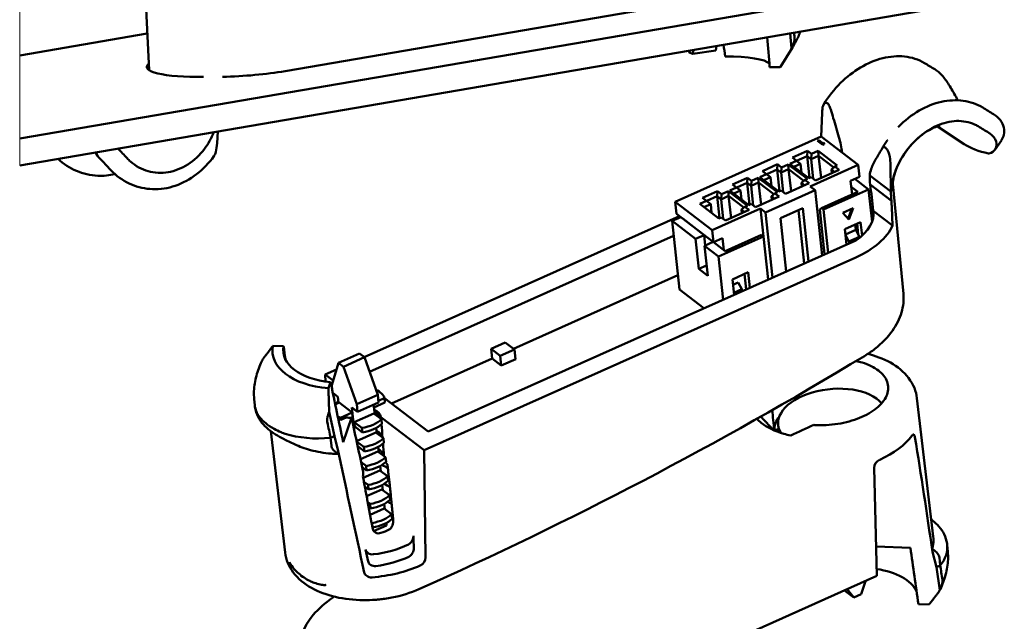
# Model space of a CAD drawing. Header units: millimetres. Extents: x 15 to 185, y 32 to 133.
# Tile 4 of 5: x 128 to 182, y 66 to 100. Entities that reach past the tile are written whole.
import ezdxf

# ---------------------------------------------------------------- set-up
doc = ezdxf.new("R2010")
doc.units = ezdxf.units.MM
doc.header["$LTSCALE"] = 0.333333
doc.layers.add('Arêtes tangentes visibles(ISO)', color=7, linetype='Continuous', lineweight=18)
doc.layers.add('Arêtes visibles(ISO)', color=7, linetype='Continuous', lineweight=50)

msp = doc.modelspace()

# ---------------------------------------------------------------- linework, layer by layer
at = {"layer": 'Arêtes tangentes visibles(ISO)'}
for p, q in [((128.03, 97.629), (128.03, 113.836)), ((128.03, 93.032), (128.03, 97.629)), ((128.03, 91.546), (128.03, 93.032))]:
    msp.add_line(p, q, dxfattribs=at)
at = {"layer": 'Arêtes visibles(ISO)'}
for p, q in [((134.891, 102.591), (135.178, 96.813)), ((128.03, 93.032), (179.61, 101.88)), ((142.693, 96.762), (167.164, 100.96)), ((128.03, 91.546), (179.696, 100.409)), ((128.03, 97.629), (135.077, 98.838)), ((170.681, 98.023), (170.603, 98.849)), ((165.263, 97.933), (165.227, 97.713)), ((166.498, 97.894), (166.54, 98.152)), ((170.071, 97.004), (170.73, 98.059)), ((165.019, 97.786), (164.994, 97.887)), ((165.019, 97.786), (165.227, 97.713)), ((165.227, 97.713), (166.498, 97.894)), ((169.469, 96.972), (170.054, 96.979)), ((172.364, 94.452), (172.321, 93.145)), ((178.736, 93.703), (180.211, 92.732)), ((138.972, 93.423), (138.933, 92.784)), ((164.253, 89.537), (172.323, 93.145)), ((174.368, 91.582), (172.323, 93.145)), ((172.121, 92.917), (172.177, 92.942)), ((172.416, 92.692), (172.121, 92.917)), ((172.178, 92.934), (172.129, 92.912)), ((172.177, 92.942), (172.421, 92.755)), ((172.177, 92.942), (172.178, 92.934)), ((172.422, 92.747), (172.178, 92.934)), ((172.472, 92.716), (172.416, 92.692)), ((172.421, 92.755), (172.433, 92.813)), ((172.421, 92.755), (172.422, 92.747)), ((172.434, 92.805), (172.422, 92.747)), ((172.433, 92.813), (172.483, 92.775)), ((172.433, 92.813), (172.434, 92.805)), ((172.482, 92.768), (172.434, 92.805)), ((172.483, 92.775), (172.472, 92.716)), ((181.927, 92.429), (182.271, 92.932)), ((171.564, 92.351), (170.735, 91.98)), ((170.735, 91.98), (170.956, 91.811)), ((171.54, 92.066), (170.961, 91.807)), ((171.54, 92.066), (171.564, 92.351)), ((171.761, 91.897), (171.54, 92.066)), ((171.669, 90.857), (171.54, 92.066)), ((171.785, 92.181), (171.564, 92.351)), ((171.761, 91.897), (171.785, 92.181)), ((172.175, 92.082), (171.761, 91.897)), ((172.158, 92.348), (171.785, 92.181)), ((173.208, 91.545), (172.158, 92.348)), ((172.175, 92.082), (172.158, 92.348)), ((172.306, 90.861), (172.175, 92.082)), ((173.018, 91.438), (172.175, 92.082)), ((169.906, 91.61), (169.078, 91.239)), ((169.883, 91.325), (169.906, 91.61)), ((170.128, 91.44), (169.906, 91.61)), ((170.104, 91.156), (170.128, 91.44)), ((170.5, 91.607), (170.128, 91.44)), ((171.551, 90.804), (170.5, 91.607)), ((170.518, 91.341), (170.5, 91.607)), ((170.956, 91.811), (170.583, 91.644)), ((170.583, 91.644), (171.634, 90.841)), ((171.181, 91.638), (170.809, 91.471)), ((171.181, 91.638), (170.956, 91.811)), ((171.181, 91.638), (171.234, 91.147)), ((174.368, 91.582), (171.7, 90.389)), ((171.761, 91.897), (171.877, 90.816)), ((172.886, 91.328), (173.075, 91.486)), ((173.075, 91.486), (173.208, 91.545)), ((173.308, 91.308), (173.075, 91.486)), ((174.368, 91.582), (174.439, 90.92)), ((176.166, 90.134), (176.149, 91.557)), ((168.249, 90.869), (167.421, 90.498)), ((168.226, 90.584), (168.249, 90.869)), ((168.471, 90.7), (168.249, 90.869)), ((168.843, 90.866), (168.471, 90.7)), ((169.894, 90.063), (168.843, 90.866)), ((168.861, 90.6), (168.843, 90.866)), ((169.299, 91.07), (168.926, 90.903)), ((168.926, 90.903), (169.977, 90.1)), ((169.078, 91.239), (169.299, 91.07)), ((169.524, 90.897), (169.152, 90.731)), ((169.524, 90.897), (169.299, 91.07)), ((169.883, 91.325), (169.304, 91.066)), ((169.524, 90.897), (169.577, 90.406)), ((170.104, 91.156), (169.883, 91.325)), ((170.012, 90.116), (169.883, 91.325)), ((170.518, 91.341), (170.104, 91.156)), ((170.104, 91.156), (170.22, 90.075)), ((170.649, 90.12), (170.518, 91.341)), ((171.361, 90.697), (170.518, 91.341)), ((171.634, 90.841), (171.766, 90.9)), ((171.766, 90.9), (171.999, 90.723)), ((171.999, 90.723), (173.308, 91.308)), ((172.907, 91.129), (172.886, 91.328)), ((173.058, 91.197), (172.886, 91.328)), ((174.439, 90.92), (173.942, 90.698)), ((175, 90.996), (176.167, 90.104)), ((167.642, 90.329), (167.269, 90.162)), ((167.421, 90.498), (167.642, 90.329)), ((167.867, 90.156), (167.642, 90.329)), ((168.226, 90.584), (167.647, 90.325)), ((168.447, 90.415), (168.226, 90.584)), ((168.355, 89.375), (168.226, 90.584)), ((168.447, 90.415), (168.471, 90.7)), ((168.861, 90.6), (168.447, 90.415)), ((168.447, 90.415), (168.563, 89.334)), ((168.992, 89.379), (168.861, 90.6)), ((169.704, 89.956), (168.861, 90.6)), ((170.341, 89.982), (171.651, 90.567)), ((171.229, 90.587), (171.418, 90.745)), ((171.25, 90.388), (171.229, 90.587)), ((171.401, 90.456), (171.229, 90.587)), ((171.418, 90.745), (171.551, 90.804)), ((171.651, 90.567), (171.418, 90.745)), ((171.977, 90.177), (171.7, 90.389)), ((173.942, 90.698), (174.023, 89.946)), ((173.977, 90.371), (174.345, 90.09)), ((174.171, 90.8), (174.932, 90.218)), ((176.195, 89.59), (175.022, 90.486)), ((176.859, 84.45), (176.272, 90.527)), ((166.592, 90.128), (165.764, 89.757)), ((166.569, 89.843), (165.99, 89.584)), ((166.569, 89.843), (166.592, 90.128)), ((166.79, 89.674), (166.569, 89.843)), ((166.698, 88.634), (166.569, 89.843)), ((166.813, 89.959), (166.592, 90.128)), ((166.79, 89.674), (166.813, 89.959)), ((167.204, 89.859), (166.79, 89.674)), ((167.186, 90.125), (166.813, 89.959)), ((168.237, 89.322), (167.186, 90.125)), ((167.204, 89.859), (167.186, 90.125)), ((167.335, 88.638), (167.204, 89.859)), ((168.047, 89.215), (167.204, 89.859)), ((167.269, 90.162), (168.32, 89.359)), ((167.867, 90.156), (167.495, 89.99)), ((167.867, 90.156), (167.919, 89.665)), ((168.684, 89.241), (169.993, 89.826)), ((169.243, 88.955), (171.977, 90.177)), ((169.572, 89.846), (169.761, 90.004)), ((169.593, 89.647), (169.572, 89.846)), ((169.744, 89.715), (169.572, 89.846)), ((169.761, 90.004), (169.894, 90.063)), ((169.993, 89.826), (169.761, 90.004)), ((169.977, 90.1), (170.109, 90.16)), ((170.109, 90.16), (170.341, 89.982)), ((171.977, 90.177), (172.363, 86.57)), ((172.336, 89.191), (174.345, 90.09)), ((172.446, 89.107), (174.932, 90.218)), ((174.932, 90.218), (175.124, 88.423)), ((166.298, 87.973), (164.253, 89.537)), ((164.324, 88.875), (164.253, 89.537)), ((165.985, 89.588), (165.612, 89.421)), ((165.612, 89.421), (166.663, 88.618)), ((165.764, 89.757), (165.985, 89.588)), ((166.21, 89.415), (165.838, 89.249)), ((166.21, 89.415), (165.985, 89.588)), ((166.21, 89.415), (166.262, 88.924)), ((166.79, 89.674), (166.906, 88.593)), ((167.915, 89.105), (168.104, 89.263)), ((168.104, 89.263), (168.237, 89.322)), ((168.336, 89.085), (168.104, 89.263)), ((168.32, 89.359), (168.452, 89.419)), ((168.452, 89.419), (168.684, 89.241)), ((147.067, 80.953), (164.494, 88.745)), ((164.076, 88.479), (164.559, 88.695)), ((166.369, 87.312), (164.324, 88.875)), ((166.298, 87.973), (168.966, 89.166)), ((167.027, 88.5), (168.336, 89.085)), ((167.936, 88.906), (167.915, 89.105)), ((168.087, 88.974), (167.915, 89.105)), ((168.966, 89.166), (169.131, 87.625)), ((169.243, 88.955), (168.966, 89.166)), ((169.243, 88.955), (169.629, 85.347)), ((171.302, 89.182), (170.059, 88.627)), ((171.375, 86.128), (171.06, 89.074)), ((171.618, 86.237), (171.302, 89.182)), ((172.336, 89.191), (172.243, 89.11)), ((172.243, 89.11), (172.508, 86.635)), ((172.446, 89.107), (172.336, 89.191)), ((172.446, 89.107), (172.702, 86.721)), ((174.087, 89.19), (173.507, 88.931)), ((173.507, 88.931), (173.851, 88.559)), ((173.8, 88.614), (174.001, 89.152)), ((173.851, 88.559), (174.087, 89.19)), ((176.263, 88.222), (175.194, 89.039)), ((164.076, 88.479), (165.375, 87.486)), ((164.481, 84.693), (164.076, 88.479)), ((164.67, 88.611), (164.663, 88.607)), ((165.851, 87.699), (164.663, 88.607)), ((164.924, 88.417), (164.916, 88.413)), ((165.058, 88.305), (165.057, 88.315)), ((166.663, 88.618), (166.795, 88.678)), ((166.795, 88.678), (167.027, 88.5)), ((170.375, 85.681), (170.059, 88.627)), ((174.495, 88.42), (173.625, 88.031)), ((174.2, 88.288), (174.233, 87.985)), ((174.366, 87.724), (174.301, 88.333)), ((174.575, 87.67), (174.495, 88.42)), ((147.36, 80.147), (164.163, 87.661)), ((165.375, 87.486), (165.851, 87.699)), ((165.851, 87.699), (165.913, 87.123)), ((166.369, 87.312), (166.298, 87.973)), ((166.646, 86.513), (169.132, 87.625)), ((167.012, 86.811), (169.021, 87.709)), ((169.132, 87.625), (169.021, 87.709)), ((169.132, 87.625), (169.388, 85.239)), ((173.625, 88.031), (173.717, 87.175)), ((173.658, 87.728), (174.233, 87.985)), ((173.845, 87.351), (173.659, 87.713)), ((174.425, 87.61), (173.845, 87.351)), ((174.425, 87.61), (174.233, 87.985)), ((174.432, 87.55), (174.425, 87.61)), ((150.603, 76.84), (174.235, 87.407)), ((165.375, 87.486), (165.552, 85.831)), ((165.872, 87.105), (166.349, 87.318)), ((166.05, 85.451), (165.872, 87.105)), ((165.872, 87.105), (166.646, 86.513)), ((166.349, 87.318), (167.012, 86.811)), ((166.369, 87.312), (166.866, 87.534)), ((166.866, 87.534), (166.938, 86.868)), ((173.857, 87.238), (173.845, 87.351)), ((166.646, 86.513), (166.902, 84.128)), ((174.227, 86.467), (150.381, 75.804)), ((165.552, 85.831), (165.988, 86.026)), ((164.397, 85.474), (155.312, 81.411)), ((165.552, 85.831), (166.05, 85.451)), ((168.281, 85.641), (167.411, 85.252)), ((168.179, 84.699), (168.087, 85.554)), ((168.373, 84.786), (168.281, 85.641)), ((167.411, 85.252), (167.503, 84.397)), ((167.737, 85.08), (167.443, 84.949)), ((167.737, 85.08), (167.929, 84.705)), ((165.841, 83.654), (164.481, 84.693)), ((167.929, 84.705), (167.491, 84.509)), ((167.929, 84.705), (167.941, 84.593)), ((154.075, 81.405), (154.861, 81.756)), ((154.861, 81.756), (155.362, 81.373)), ((142.612, 81.551), (142.024, 81.573)), ((145.644, 80.636), (146.804, 81.154)), ((146.804, 81.154), (147.08, 80.943)), ((154.075, 81.405), (154.13, 80.879)), ((154.577, 81.021), (154.075, 81.405)), ((155.362, 81.373), (154.577, 81.021)), ((155.427, 80.841), (155.362, 81.373)), ((145.268, 79.404), (145.644, 80.636)), ((145.92, 80.424), (145.644, 80.636)), ((147.08, 80.943), (145.92, 80.424)), ((147.81, 78.866), (147.08, 80.943)), ((154.127, 80.881), (148.568, 78.395)), ((154.64, 80.489), (154.127, 80.881)), ((154.632, 80.495), (154.577, 81.021)), ((155.439, 80.846), (154.64, 80.489)), ((155.425, 80.857), (155.439, 80.846)), ((144.909, 79.988), (145.531, 80.266)), ((145.344, 79.655), (144.909, 79.988)), ((144.918, 79.603), (144.909, 79.988)), ((145.92, 80.424), (146.65, 78.347)), ((145.206, 79.568), (145.089, 79.23)), ((145.296, 79.139), (145.268, 79.404)), ((145.33, 78.976), (145.616, 78.758)), ((140.986, 78.635), (141.019, 78.292)), ((145.464, 78.34), (145.676, 78.435)), ((145.652, 78.424), (145.616, 78.758)), ((145.676, 78.435), (146.395, 77.885)), ((146.65, 78.347), (147.81, 78.866)), ((146.694, 77.934), (146.65, 78.347)), ((146.694, 77.934), (147.854, 78.452)), ((147.606, 78.167), (148.213, 78.438)), ((147.854, 78.452), (147.81, 78.866)), ((148.186, 78.686), (147.846, 78.534)), ((150.603, 76.84), (148.186, 78.687)), ((148.213, 78.438), (148.186, 78.686)), ((177.609, 78.68), (178.51, 71.034)), ((141.029, 78.201), (141.021, 78.267)), ((145.133, 77.928), (145.42, 76.59)), ((146.395, 77.885), (145.764, 77.603)), ((146.39, 78.166), (146.694, 77.934)), ((146.535, 76.812), (146.39, 78.166)), ((146.395, 77.885), (146.422, 77.637)), ((146.52, 77.358), (147.597, 77.839)), ((147.645, 77.803), (147.588, 78.333)), ((147.597, 77.839), (148.019, 77.517)), ((145.776, 77.491), (145.764, 77.603)), ((145.776, 77.491), (146.072, 77.624)), ((146.369, 77.589), (145.906, 76.256)), ((146.32, 77.592), (146.422, 77.637)), ((146.942, 77.036), (146.52, 77.358)), ((146.547, 77.11), (146.52, 77.358)), ((147.979, 77.641), (150.381, 75.804)), ((148.045, 77.269), (148.019, 77.517)), ((142.69, 70.162), (141.901, 76.866)), ((146.547, 77.11), (146.968, 76.787)), ((146.643, 76.312), (147.71, 76.789)), ((146.968, 76.787), (146.942, 77.036)), ((147.71, 76.789), (148.131, 76.467)), ((147.757, 76.753), (147.726, 77.041)), ((169.755, 76.89), (169.964, 76.983)), ((169.94, 77.204), (169.98, 76.832)), ((143.221, 76.133), (142.733, 76.368)), ((145.42, 76.59), (145.21, 76.496)), ((145.21, 76.496), (145.254, 76.067)), ((145.42, 76.59), (145.628, 75.76)), ((147.054, 75.985), (146.647, 76.297)), ((148.158, 76.219), (148.131, 76.467)), ((145.628, 75.76), (145.643, 75.62)), ((146.706, 76.024), (147.081, 75.737)), ((146.862, 75.309), (147.823, 75.738)), ((147.081, 75.737), (147.054, 75.985)), ((147.823, 75.738), (148.244, 75.416)), ((147.87, 75.702), (147.839, 75.99)), ((150.381, 75.804), (150.459, 69.879)), ((147.167, 74.935), (146.899, 75.139)), ((148.27, 75.168), (148.244, 75.416)), ((175.538, 75.277), (175.549, 75.282)), ((146.959, 74.865), (147.193, 74.687)), ((147.011, 74.275), (147.935, 74.688)), ((147.193, 74.687), (147.167, 74.935)), ((147.935, 74.688), (148.356, 74.366)), ((147.982, 74.652), (147.951, 74.94)), ((175.39, 68.855), (175.245, 74.832)), ((147.279, 73.884), (147.051, 74.059)), ((148.383, 74.118), (148.356, 74.366)), ((148.42, 74.388), (148.357, 74.36)), ((148.37, 74.106), (148.448, 74.14)), ((147.1, 73.794), (147.306, 73.636)), ((147.199, 73.258), (148.048, 73.638)), ((147.306, 73.636), (147.279, 73.884)), ((148.048, 73.638), (148.469, 73.315)), ((148.095, 73.601), (148.064, 73.89)), ((147.392, 72.834), (147.259, 72.935)), ((148.495, 73.067), (148.469, 73.315)), ((148.532, 73.337), (148.47, 73.309)), ((148.483, 73.055), (148.557, 73.089)), ((147.309, 72.67), (147.418, 72.586)), ((147.388, 72.242), (148.16, 72.587)), ((147.418, 72.586), (147.392, 72.834)), ((148.16, 72.587), (148.581, 72.265)), ((148.207, 72.551), (148.177, 72.839)), ((148.608, 72.017), (148.581, 72.265)), ((147.504, 71.783), (147.469, 71.81)), ((147.531, 71.535), (147.504, 71.783)), ((147.519, 71.544), (147.531, 71.535)), ((148.303, 71.654), (147.588, 71.335)), ((148.303, 71.654), (148.289, 71.789)), ((175.351, 70.476), (177.247, 70.405)), ((178.466, 70.182), (178.449, 70.323)), ((179.27, 70.642), (179.278, 70.576)), ((179.314, 70.208), (179.281, 70.55)), ((142.69, 70.162), (142.69, 70.162)), ((178.684, 69.344), (178.466, 70.182)), ((178.894, 69.439), (178.845, 69.871)), ((150.163, 69.436), (150.153, 69.431)), ((178.684, 69.344), (178.894, 69.439)), ((178.877, 68.078), (178.684, 69.344)), ((151.545, 58.193), (175.39, 68.855)), ((174.765, 68.575), (174.532, 67.85)), ((173.605, 68.057), (174.117, 67.665)), ((174.117, 67.665), (173.757, 68.125)), ((174.117, 67.665), (174.532, 67.85)), ((177.687, 67.292), (178.275, 67.27))]:
    msp.add_line(p, q, dxfattribs=at)
for centre, major_axis, ratio, start_param, end_param in [((165.908, 96.82), (3.306, -40.7), 0.087232, 1.567441, 1.608208), ((170.656, 46.287), (-2.007, 65.514), 0.045303, 5.63715, 5.643082), ((166.18, 96.753), (-6.006, 41.382), 0.022581, 4.729055, 4.744504), ((165.816, 96.859), (3.687, 0.216), 0.186152, 0.155797, 1.228807), ((139.043, 97.22), (-3.993, -0.234), 0.186152, 6.035879, 7.627599), ((165.816, 96.859), (4.286, 0.251), 0.186152, 6.122095, 6.151929), ((140.104, 97.402), (4.94, 0.29), 0.186152, 4.523414, 5.25306), ((105.988, 147.439), (111.937, -73.873), 0.036248, 5.470287, 5.477381), ((185.333, 95.181), (5.866, 1.494), 0.467677, 3.54451, 3.900917), ((203.929, 7.569), (-104.908, 118.883), 0.029396, 5.475214, 5.481628), ((177.927, 91.703), (-1.855, -3), 0.755462, 5.364784, 5.525871), ((174.005, 67.956), (0.148, 25.466), 0.074732, 5.688093, 5.798654), ((157.67, 210.204), (-19.184, 150.096), 0.034612, 3.780585, 3.780756), ((174.004, 67.939), (0.205, 35.105), 0.074732, 5.396151, 5.397254), ((174.004, 67.939), (0.205, 35.105), 0.074732, 5.328816, 5.377421), ((171.572, 88.595), (3.629, 0.389), 0.555012, 5.474659, 6.310496), ((171.491, 88.559), (4.921, 0.527), 0.555012, 5.241435, 5.971081), ((146.273, 81.616), (-4.269, -0.457), 0.555012, 6.110469, 7.513993), ((146.273, 81.616), (-3.673, -0.393), 0.555012, 6.124096, 7.500367), ((146.191, 81.503), (4.529, -32.853), 0.106724, 4.696216, 4.717818), ((145.903, 81.723), (-7.303, 35.124), 0.031297, 1.625684, 1.72056), ((172.923, 77.524), (-2.983, -0.32), 0.555012, 3.497631, 6.563662), ((146.616, 78.42), (1.591, 0.17), 0.555012, 0.1107, 0.753711), ((146.672, 77.894), (1.591, 0.17), 0.555012, 2.212423, 2.379388), ((144.997, 78.706), (-3.977, -0.426), 0.555012, 6.277363, 6.447013), ((146.716, 77.481), (1.266, 0.136), 0.555012, 0.035125, 0.719375), ((146.728, 77.369), (1.265, 0.135), 0.555012, 0.052833, 0.718317), ((173.677, 69.745), (-3.243, 16.249), 0.169303, 1.002805, 1.081115), ((140.497, 123.498), (7.863, -57.132), 0.052517, 5.646112, 5.67127), ((146.616, 78.42), (-1.591, -0.17), 0.555012, 0.828049, 0.947392), ((146.628, 78.308), (1.591, 0.17), 0.555012, 3.979854, 4.088985), ((146.628, 78.308), (-1.274, -0.137), 0.555012, 1.06088, 1.307636), ((146.38, 79.45), (-2.557, 12.3), 0.031297, 1.716156, 1.968997), ((146.672, 77.894), (-1.591, -0.17), 0.555012, 1.681496, 2.518189), ((146.699, 77.646), (1.591, 0.17), 0.555012, 4.823089, 5.659781), ((147.83, 68.033), (-0.244, 11.534), 0.055067, 5.680103, 5.695738), ((172.963, 77.152), (-3.232, -0.346), 0.555012, 5.804991, 6.2295), ((144.997, 78.706), (-3.977, -0.426), 0.555012, 0.894264, 1.564711), ((146.841, 76.319), (1.254, 0.134), 0.555012, 0.098333, 0.708201), ((147.83, 68.033), (-0.244, 11.534), 0.055067, 5.536079, 5.636106), ((172.963, 77.152), (-2.983, -0.32), 0.555012, 0, 0.019169), ((171.727, -72.743), (140.238, 144.109), 0.61481, 1.006242, 1.013945), ((146.784, 76.844), (-1.591, -0.17), 0.555012, 1.681496, 2.518189), ((146.811, 76.596), (1.591, 0.17), 0.555012, 4.823089, 5.659781), ((147.83, 68.033), (-0.244, 11.534), 0.055067, 5.413334, 5.494745), ((172.848, 77.347), (4.857, 0.52), 0.555012, 5.241435, 5.820384), ((174.097, 66.869), (6.127, -44.45), 0.106724, 1.630663, 1.775116), ((146.628, 78.308), (-4.831, -0.518), 0.555012, 0.730455, 0.963382), ((146.708, 78.432), (4.916, 0.644), 0.564207, 4.082637, 4.335479), ((145.812, 82.271), (-9.881, 47.523), 0.031297, 1.701723, 1.846176), ((146.95, 75.298), (1.243, 0.133), 0.555012, 0.205221, 0.698077), ((146.897, 75.793), (-1.591, -0.17), 0.555012, 1.681496, 2.518189), ((146.924, 75.545), (1.591, 0.17), 0.555012, 4.823089, 5.659781), ((175.575, 74.949), (0.238, 0.316), 0.722943, 0.917631, 2.401161), ((147.066, 74.218), (-1.574, -0.169), 0.555012, 3.676272, 3.993773), ((147.01, 74.743), (-1.591, -0.17), 0.555012, 1.681496, 2.518189), ((147.036, 74.495), (1.591, 0.17), 0.555012, 4.823089, 5.659781), ((147.178, 73.167), (1.591, 0.17), 0.555012, 0.547816, 0.850686), ((147.122, 73.693), (-1.591, -0.17), 0.555012, 1.681496, 2.518189), ((147.149, 73.444), (1.591, 0.17), 0.555012, 4.823089, 5.659781), ((147.235, 72.642), (-1.591, -0.17), 0.555012, 1.681496, 2.518189), ((147.261, 72.394), (1.591, 0.17), 0.555012, 4.823089, 5.659781), ((147.292, 72.109), (1.795, 0.192), 0.555012, 5.049015, 5.34715), ((147.922, 63.128), (0.798, -37.691), 0.055067, 1.763188, 1.781791), ((173.591, 70.411), (4.916, 0.643), 0.564335, 6.121188, 6.275926), ((147.373, 74.711), (7.338, -35.291), 0.031297, 4.830681, 4.849366), ((147.292, 72.109), (3.718, 0.398), 0.555012, 4.729261, 5.292408), ((174.108, 67.34), (4.529, -32.853), 0.106724, 1.554623, 1.649499), ((175.302, 70.137), (3.977, 0.426), 0.555012, 5.776566, 6.289008), ((147.362, 71.456), (-3.725, -0.399), 0.555012, 1.606374, 2.132245), ((150.13, 69.761), (-0.242, -0.312), 0.713257, 0.928499, 2.412029), ((147.452, 71.496), (-4.857, -0.52), 0.555012, 1.520894, 2.099842), ((174.026, 67.226), (3.673, 0.393), 0.555012, 0.192057, 1.134225), ((180.451, 24.849), (-3.953, 54.154), 0.05463, 5.650592, 5.675751)]:
    msp.add_ellipse(centre, major_axis=major_axis, ratio=ratio, start_param=start_param, end_param=end_param, dxfattribs=at)
for points, knots in [([(170.84, 98.653), (170.847, 98.572), (170.84, 98.488), (170.794, 98.267), (170.738, 98.135), (170.681, 98.023)], [0, 0, 0, 0, 0.02533393, 0.02533393, 0.06760857, 0.06760857, 0.06760857, 0.06760857]), ([(171.145, 98.942), (171.142, 98.93), (171.139, 98.919), (171.103, 98.804), (171.066, 98.706), (170.983, 98.514), (170.937, 98.421), (170.838, 98.238), (170.786, 98.148), (170.73, 98.059)], [0.7088963, 0.7088963, 0.7088963, 0.7088963, 0.7126457, 0.7126457, 0.7466145, 0.7466145, 0.7805833, 0.7805833, 0.8145521, 0.8145521, 0.8145521, 0.8145521]), ([(172.463, 94.938), (172.72, 95.359), (173.036, 95.761), (173.725, 96.438), (174.101, 96.728), (174.884, 97.193), (175.302, 97.371), (176.124, 97.577), (176.535, 97.608), (177.316, 97.525), (177.696, 97.405), (178.022, 97.208)], [0, 0, 0, 0, 0.1492719, 0.1492719, 0.2913749, 0.2913749, 0.4362199, 0.4362199, 0.5797852, 0.5797852, 0.7260789, 0.7260789, 0.7260789, 0.7260789]), ([(178.59, 96.864), (178.734, 96.777), (178.863, 96.662), (179.123, 96.379), (179.252, 96.202), (179.509, 95.795), (179.638, 95.561), (179.8, 95.27), (179.834, 95.208), (179.868, 95.147)], [0, 0, 0, 0, 0.0593373, 0.0593373, 0.128805, 0.128805, 0.2077803, 0.2077803, 0.2287909, 0.2287909, 0.2287909, 0.2287909]), ([(172.847, 94.639), (172.832, 94.691), (172.816, 94.744), (172.759, 94.862), (172.737, 94.898), (172.687, 94.963), (172.664, 94.982), (172.62, 95.011), (172.596, 95.018), (172.553, 95.017), (172.525, 95.011), (172.467, 94.952), (172.442, 94.908), (172.385, 94.74), (172.368, 94.597), (172.364, 94.452)], [0.00011069, 0.00011069, 0.00011069, 0.00011069, 0.01641884, 0.01641884, 0.024697, 0.024697, 0.03396019, 0.03396019, 0.04692542, 0.04692542, 0.05842994, 0.05842994, 0.06884642, 0.06884642, 0.08798629, 0.08798629, 0.08798629, 0.08798629]), ([(176.58, 93.673), (176.927, 94.029), (177.32, 94.34), (178.125, 94.807), (178.545, 94.974), (179.366, 95.154), (179.775, 95.174), (180.547, 95.069), (180.92, 94.943), (181.244, 94.744)], [0, 0, 0, 0, 0.1502459, 0.1502459, 0.2946103, 0.2946103, 0.4358224, 0.4358224, 0.577081, 0.577081, 0.577081, 0.577081]), ([(173.473, 92.265), (173.443, 92.537), (173.37, 92.844), (173.207, 93.44), (173.085, 93.833), (172.942, 94.313), (172.894, 94.474), (172.847, 94.639)], [2.3840698, 2.3840698, 2.3840698, 2.3840698, 2.46727, 2.46727, 2.5701772, 2.5701772, 2.6176174, 2.6176174, 2.6176174, 2.6176174]), ([(181.839, 94.38), (181.984, 94.292), (182.108, 94.186), (182.307, 93.932), (182.375, 93.784), (182.434, 93.51), (182.435, 93.373), (182.383, 93.139), (182.341, 93.039), (182.282, 92.95)], [0, 0, 0, 0, 0.0603543, 0.0603543, 0.1224746, 0.1224746, 0.1770849, 0.1770849, 0.2219685, 0.2219685, 0.2219685, 0.2219685]), ([(176.167, 90.118), (176.187, 90.358), (176.226, 90.605), (176.388, 91.217), (176.586, 91.673), (177.027, 92.387), (177.348, 92.772), (177.956, 93.32), (178.352, 93.581), (179.042, 93.89), (179.459, 93.992), (180.135, 94.018), (180.514, 93.946), (180.86, 93.785), (180.924, 93.75), (180.988, 93.712)], [-1.4849893, -1.4849893, -1.4849893, -1.4849893, -1.4118367, -1.4118367, -1.2851801, -1.2851801, -1.1596856, -1.1596856, -1.0347815, -1.0347815, -0.9098773, -0.9098773, -0.7843829, -0.7843829, -0.7557933, -0.7557933, -0.7557933, -0.7557933]), ([(176.271, 90.484), (176.273, 90.571), (176.284, 90.691), (176.341, 90.97), (176.385, 91.129), (176.511, 91.469), (176.593, 91.652), (176.796, 92.023), (176.918, 92.211), (177.188, 92.57), (177.338, 92.742), (177.647, 93.047), (177.805, 93.182), (178.109, 93.403), (178.254, 93.492), (178.51, 93.623), (178.622, 93.667), (178.796, 93.722), (178.857, 93.731), (178.892, 93.735), (178.897, 93.735), (178.897, 93.735)], [3.271611, 3.271611, 3.271611, 3.271611, 3.469482, 3.469482, 3.66064, 3.66064, 3.854942, 3.854942, 4.054095, 4.054095, 4.255535, 4.255535, 4.455067, 4.455067, 4.649728, 4.649728, 4.840905, 4.840905, 5.037501, 5.037501, 5.110541, 5.110541, 5.110541, 5.110541]), ([(138.76, 93.387), (138.625, 93.061), (138.439, 92.727), (137.996, 92.14), (137.648, 91.814), (137.001, 91.398), (136.588, 91.234), (135.88, 91.113), (135.459, 91.134), (134.788, 91.323), (134.418, 91.527), (134.089, 91.819), (134.028, 91.879), (133.967, 91.942)], [-1.3854205, -1.3854205, -1.3854205, -1.3854205, -1.2851801, -1.2851801, -1.1596856, -1.1596856, -1.0347815, -1.0347815, -0.9098773, -0.9098773, -0.7843829, -0.7843829, -0.7557933, -0.7557933, -0.7557933, -0.7557933]), ([(181.576, 93.352), (181.59, 93.343), (181.604, 93.335), (181.617, 93.326), (181.813, 93.197), (181.938, 93.037), (182.035, 92.722), (182.011, 92.57), (181.876, 92.341), (181.751, 92.248), (181.576, 92.212), (181.567, 92.211), (181.559, 92.21)], [1.5530611, 1.5530611, 1.5530611, 1.5530611, 1.5597348, 1.5597348, 1.5597348, 1.6576484, 1.6576484, 1.755562, 1.755562, 1.8578081, 1.8578081, 1.8627349, 1.8627349, 1.8627349, 1.8627349]), ([(138.933, 92.784), (138.921, 92.591), (138.896, 92.428), (138.835, 92.199), (138.807, 92.138), (138.777, 92.086), (138.769, 92.074), (138.761, 92.063)], [0, 0, 0, 0, 0.0586483, 0.0586483, 0.1065248, 0.1065248, 0.1235436, 0.1235436, 0.1235436, 0.1235436]), ([(176.149, 91.557), (176.147, 91.729), (176.13, 91.889), (176.078, 92.141), (176.052, 92.22), (176.007, 92.336), (175.981, 92.389), (175.926, 92.475), (175.902, 92.501), (175.86, 92.538), (175.837, 92.551), (175.798, 92.561), (175.774, 92.563), (175.722, 92.537), (175.698, 92.512), (175.678, 92.476)], [0, 0, 0, 0, 0.0586483, 0.0586483, 0.1065248, 0.1065248, 0.1617742, 0.1617742, 0.2171069, 0.2171069, 0.285908, 0.285908, 0.3391868, 0.3391868, 0.3904459, 0.3904459, 0.3904459, 0.3904459]), ([(138.761, 92.063), (138.49, 91.682), (138.163, 91.343), (137.445, 90.787), (137.043, 90.566), (136.221, 90.286), (135.792, 90.221), (134.974, 90.252), (134.575, 90.342), (133.836, 90.653), (133.486, 90.88), (133.136, 91.212), (133.087, 91.261), (133.039, 91.312)], [0, 0, 0, 0, 0.1426524, 0.1426524, 0.2871826, 0.2871826, 0.4295033, 0.4295033, 0.5662469, 0.5662469, 0.7048766, 0.7048766, 0.7281599, 0.7281599, 0.7281599, 0.7281599]), ([(175.678, 92.476), (175.627, 92.386), (175.577, 92.298), (175.426, 92.043), (175.298, 91.841), (175.115, 91.481), (175.026, 91.256), (175, 90.996)], [4.4532103, 4.4532103, 4.4532103, 4.4532103, 4.5006621, 4.5006621, 4.6035692, 4.6035692, 4.6982411, 4.6982411, 4.6982411, 4.6982411]), ([(133.29, 91.069), (132.98, 90.995), (132.661, 90.964), (131.943, 90.995), (131.539, 91.09), (130.799, 91.408), (130.452, 91.632), (130.151, 91.909)], [0.326172, 0.326172, 0.326172, 0.326172, 0.4322582, 0.4322582, 0.5698512, 0.5698512, 0.7047392, 0.7047392, 0.7047392, 0.7047392]), ([(176.859, 84.45), (176.892, 84.109), (176.854, 83.758), (176.651, 83.07), (176.478, 82.726), (175.997, 82.047), (175.666, 81.709), (175.104, 81.271), (174.908, 81.136), (174.702, 81.012)], [0, 0, 0, 0, 0.1289172, 0.1289172, 0.2652057, 0.2652057, 0.4208607, 0.4208607, 0.4960493, 0.4960493, 0.4960493, 0.4960493]), ([(174.889, 81.13), (175.103, 81.077), (175.31, 81.013), (175.955, 80.772), (176.361, 80.548), (177.032, 79.989), (177.305, 79.639), (177.537, 79.066), (177.587, 78.874), (177.609, 78.68)], [0.4886314, 0.4886314, 0.4886314, 0.4886314, 0.5597229, 0.5597229, 0.7224277, 0.7224277, 0.8866049, 0.8866049, 0.96248, 0.96248, 0.96248, 0.96248]), ([(141.403, 80.722), (141.344, 80.592), (141.29, 80.46), (141.192, 80.193), (141.149, 80.057), (141.074, 79.782), (141.044, 79.642), (140.997, 79.36), (140.981, 79.216), (140.969, 78.927), (140.972, 78.781), (140.986, 78.635)], [0.1280893, 0.1280893, 0.1280893, 0.1280893, 0.1658974, 0.1658974, 0.2037055, 0.2037055, 0.2415136, 0.2415136, 0.2793217, 0.2793217, 0.3171298, 0.3171298, 0.3171298, 0.3171298]), ([(174.248, 80.738), (174.361, 80.714), (174.47, 80.685), (174.936, 80.542), (175.247, 80.386), (175.701, 80.039), (175.875, 79.825), (176.043, 79.366), (176.038, 79.121), (175.877, 78.667), (175.711, 78.428), (175.227, 77.995), (174.91, 77.8), (174.229, 77.497), (173.821, 77.37), (172.969, 77.21), (172.526, 77.178), (172.053, 77.193), (171.981, 77.197), (171.909, 77.202)], [0.8263222, 0.8263222, 0.8263222, 0.8263222, 0.8621805, 0.8621805, 0.9853448, 0.9853448, 1.1085092, 1.1085092, 1.2316735, 1.2316735, 1.3548438, 1.3548438, 1.4780141, 1.4780141, 1.6011825, 1.6011825, 1.7243509, 1.7243509, 1.7464216, 1.7464216, 1.7464216, 1.7464216]), ([(142.733, 76.368), (142.573, 76.445), (142.419, 76.527), (142.127, 76.703), (141.989, 76.796), (141.73, 77), (141.609, 77.109), (141.388, 77.355), (141.287, 77.491), (141.12, 77.81), (141.054, 77.995), (141.029, 78.201)], [0.341963, 0.341963, 0.341963, 0.341963, 0.3930324, 0.3930324, 0.4441018, 0.4441018, 0.4951712, 0.4951712, 0.5462406, 0.5462406, 0.5973099, 0.5973099, 0.5973099, 0.5973099]), ([(142.692, 76.718), (142.64, 76.734), (142.566, 76.762), (142.34, 76.858), (142.209, 76.923), (141.914, 77.088), (141.76, 77.191), (141.498, 77.401), (141.39, 77.508), (141.249, 77.683), (141.204, 77.748), (141.141, 77.859), (141.124, 77.896), (141.112, 77.925)], [0, 0, 0, 0, 0.0190749, 0.0190749, 0.0492253, 0.0492253, 0.0914929, 0.0914929, 0.1317136, 0.1317136, 0.155361, 0.155361, 0.1708997, 0.1708997, 0.1708997, 0.1708997]), ([(145.033, 77.328), (145.018, 77.397), (145.018, 77.473), (145.044, 77.68), (145.086, 77.813), (145.133, 77.928)], [0, 0, 0, 0, 0.02533393, 0.02533393, 0.06760857, 0.06760857, 0.06760857, 0.06760857]), ([(168.754, 77.536), (168.831, 77.459), (168.915, 77.385), (169.004, 77.317), (169.32, 77.075), (169.751, 76.861), (170.375, 76.677), (170.501, 76.644), (170.631, 76.615)], [-0.0486517, -0.0486517, -0.0486517, -0.0486517, 0, 0, 0, 0.1713944, 0.1713944, 0.2133341, 0.2133341, 0.2133341, 0.2133341]), ([(177.323, 76.609), (177.323, 76.609), (177.323, 76.609), (177.343, 76.636), (177.364, 76.658), (177.404, 76.678), (177.423, 76.677), (177.453, 76.658), (177.468, 76.638), (177.487, 76.587), (177.494, 76.559), (177.499, 76.529)], [0.06032525, 0.06032525, 0.06032525, 0.06032525, 0.06039742, 0.06039742, 0.0755325, 0.0755325, 0.09066758, 0.09066758, 0.1055342, 0.1055342, 0.11695696, 0.11695696, 0.11695696, 0.11695696]), ([(145.643, 75.62), (145.623, 75.629), (145.604, 75.638), (145.496, 75.694), (145.411, 75.755), (145.323, 75.869), (145.301, 75.906), (145.269, 75.984), (145.259, 76.024), (145.254, 76.067)], [0.05309291, 0.05309291, 0.05309291, 0.05309291, 0.06182494, 0.06182494, 0.10369082, 0.10369082, 0.12112443, 0.12112443, 0.13677795, 0.13677795, 0.13677795, 0.13677795]), ([(145.643, 75.62), (145.63, 75.618), (145.618, 75.617), (145.485, 75.603), (145.359, 75.605), (145.236, 75.616)], [0.07261155, 0.07261155, 0.07261155, 0.07261155, 0.07577935, 0.07577935, 0.10574062, 0.10574062, 0.10574062, 0.10574062]), ([(148.442, 71.421), (148.443, 71.422), (148.444, 71.422), (148.484, 71.444), (148.523, 71.477), (148.587, 71.558), (148.613, 71.606), (148.65, 71.702), (148.663, 71.756), (148.673, 71.846), (148.673, 71.883), (148.67, 71.916)], [-0.06197145, -0.06197145, -0.06197145, -0.06197145, -0.06159787, -0.06159787, -0.04618768, -0.04618768, -0.03077748, -0.03077748, -0.01538874, -0.01538874, -0.00454444, -0.00454444, -0.00454444, -0.00454444]), ([(179.27, 70.642), (179.248, 70.833), (179.189, 71.007), (179.033, 71.32), (178.933, 71.459), (178.715, 71.709), (178.595, 71.82), (178.445, 71.941), (178.422, 71.959), (178.399, 71.976)], [0.2813198, 0.2813198, 0.2813198, 0.2813198, 0.3287579, 0.3287579, 0.3798273, 0.3798273, 0.4308967, 0.4308967, 0.4398798, 0.4398798, 0.4398798, 0.4398798]), ([(147.536, 71.452), (147.544, 71.414), (147.559, 71.376), (147.609, 71.304), (147.646, 71.272), (147.732, 71.227), (147.787, 71.213), (147.891, 71.211), (147.94, 71.219), (147.985, 71.232)], [0.13516936, 0.13516936, 0.13516936, 0.13516936, 0.14819861, 0.14819861, 0.16346635, 0.16346635, 0.18032585, 0.18032585, 0.1948227, 0.1948227, 0.1948227, 0.1948227]), ([(149.514, 70.602), (149.514, 70.602), (149.514, 70.602), (149.554, 70.621), (149.595, 70.651), (149.667, 70.724), (149.698, 70.768), (149.745, 70.856), (149.763, 70.906), (149.782, 70.993), (149.785, 71.03), (149.784, 71.065)], [0.17878772, 0.17878772, 0.17878772, 0.17878772, 0.17880533, 0.17880533, 0.19375596, 0.19375596, 0.2087066, 0.2087066, 0.22364063, 0.22364063, 0.23511903, 0.23511903, 0.23511903, 0.23511903]), ([(147.142, 70.318), (147.149, 70.286), (147.163, 70.252), (147.207, 70.183), (147.241, 70.148), (147.319, 70.095), (147.368, 70.073), (147.471, 70.049), (147.525, 70.047), (147.575, 70.053)], [0.12480974, 0.12480974, 0.12480974, 0.12480974, 0.13640931, 0.13640931, 0.15135632, 0.15135632, 0.16659488, 0.16659488, 0.18173672, 0.18173672, 0.18173672, 0.18173672]), ([(149.806, 70.378), (149.807, 70.344), (149.804, 70.306), (149.785, 70.22), (149.766, 70.17), (149.719, 70.082), (149.687, 70.039), (149.614, 69.966), (149.573, 69.937), (149.533, 69.918), (149.533, 69.918), (149.533, 69.918)], [-0.23503082, -0.23503082, -0.23503082, -0.23503082, -0.22355428, -0.22355428, -0.20862865, -0.20862865, -0.19369568, -0.19369568, -0.1787627, -0.1787627, -0.17875151, -0.17875151, -0.17875151, -0.17875151]), ([(178.449, 70.323), (178.451, 70.333), (178.453, 70.342), (178.474, 70.442), (178.49, 70.525), (178.501, 70.599)], [0.07261155, 0.07261155, 0.07261155, 0.07261155, 0.07577935, 0.07577935, 0.10574062, 0.10574062, 0.10574062, 0.10574062]), ([(178.449, 70.323), (178.469, 70.314), (178.489, 70.305), (178.598, 70.248), (178.684, 70.186), (178.773, 70.071), (178.796, 70.034), (178.829, 69.955), (178.84, 69.915), (178.845, 69.871)], [0.05309291, 0.05309291, 0.05309291, 0.05309291, 0.06182494, 0.06182494, 0.10369082, 0.10369082, 0.12112443, 0.12112443, 0.13677795, 0.13677795, 0.13677795, 0.13677795]), ([(179.314, 70.208), (179.328, 70.062), (179.331, 69.916), (179.318, 69.626), (179.302, 69.483), (179.256, 69.2), (179.225, 69.061), (179.15, 68.785), (179.107, 68.65), (179.009, 68.382), (178.955, 68.251), (178.897, 68.121)], [0.6423791, 0.6423791, 0.6423791, 0.6423791, 0.6801872, 0.6801872, 0.7179953, 0.7179953, 0.7558034, 0.7558034, 0.7936115, 0.7936115, 0.8314196, 0.8314196, 0.8314196, 0.8314196]), ([(150.09, 68.126), (149.631, 67.921), (149.118, 67.763), (148.465, 67.636), (148.335, 67.614), (148.107, 67.581), (148.008, 67.569), (147.836, 67.551), (147.762, 67.544), (147.466, 67.522), (147.242, 67.515), (146.492, 67.522), (145.967, 67.582), (145.003, 67.808), (144.551, 67.975), (143.758, 68.418), (143.407, 68.705), (143.028, 69.208), (142.926, 69.382), (142.768, 69.755), (142.714, 69.957), (142.69, 70.162)], [0, 0, 0, 0, 0.1618102, 0.1618102, 0.2014075, 0.2014075, 0.2310953, 0.2310953, 0.2533568, 0.2533568, 0.3202772, 0.3202772, 0.4803949, 0.4803949, 0.6402503, 0.6402503, 0.8055934, 0.8055934, 0.8826034, 0.8826034, 0.962869, 0.962869, 0.962869, 0.962869]), ([(147.716, 69.404), (147.665, 69.397), (147.611, 69.399), (147.507, 69.421), (147.459, 69.443), (147.38, 69.495), (147.345, 69.53), (147.301, 69.599), (147.288, 69.632), (147.281, 69.665)], [-0.06040321, -0.06040321, -0.06040321, -0.06040321, -0.0452115, -0.0452115, -0.02991608, -0.02991608, -0.01495804, -0.01495804, -0.00334155, -0.00334155, -0.00334155, -0.00334155]), ([(142.94, 69.611), (142.941, 69.61), (142.941, 69.609), (142.95, 69.589), (142.964, 69.563), (143.015, 69.476), (143.087, 69.366), (143.35, 69.063), (143.534, 68.902), (143.842, 68.698), (143.946, 68.638), (144.135, 68.546), (144.217, 68.51), (144.411, 68.439), (144.526, 68.405), (144.737, 68.36), (144.82, 68.35), (144.89, 68.351), (144.91, 68.352), (144.928, 68.358), (144.932, 68.361), (144.936, 68.365), (144.937, 68.367), (144.938, 68.37), (144.938, 68.37), (144.938, 68.372), (144.938, 68.373), (144.943, 68.373)], [-0.1544635, -0.1544635, -0.1544635, -0.1544635, -0.154072, -0.154072, -0.1461364, -0.1461364, -0.1168522, -0.1168522, -0.0758751, -0.0758751, -0.0566886, -0.0566886, -0.042522, -0.042522, -0.0243956, -0.0243956, -0.008628, -0.008628, -0.0033976, -0.0033976, -0.0014766, -0.0014766, -0.0006964, -0.0006964, -0.0003438, -0.0003438, -0.0000509, -0.0000509, -0.0000509, -0.0000509]), ([(147.498, 68.777), (147.498, 68.777), (147.497, 68.777), (147.447, 68.773), (147.392, 68.778), (147.29, 68.805), (147.242, 68.828), (147.165, 68.883), (147.131, 68.918), (147.088, 68.987), (147.075, 69.02), (147.068, 69.052)], [0.06032525, 0.06032525, 0.06032525, 0.06032525, 0.06039742, 0.06039742, 0.0755325, 0.0755325, 0.09066758, 0.09066758, 0.1055342, 0.1055342, 0.11695696, 0.11695696, 0.11695696, 0.11695696]), ([(179.013, 68.651), (179.023, 68.586), (179.018, 68.513), (178.979, 68.316), (178.929, 68.189), (178.877, 68.078)], [0, 0, 0, 0, 0.02533393, 0.02533393, 0.06760857, 0.06760857, 0.06760857, 0.06760857]), ([(143.441, 64.393), (143.408, 64.733), (143.445, 65.084), (143.648, 65.772), (143.82, 66.115), (144.301, 66.794), (144.631, 67.132), (145.138, 67.527), (145.271, 67.622), (145.41, 67.713)], [0, 0, 0, 0, 0.128694, 0.128694, 0.2649667, 0.2649667, 0.4206185, 0.4206185, 0.4729, 0.4729, 0.4729, 0.4729])]:
    msp.add_open_spline(points, degree=3, knots=knots, dxfattribs=at)
for points, degree in [([(170.681, 98.023), (170.657, 97.965), (170.629, 97.91), (170.597, 97.857)], 3), ([(178.022, 97.208), (178.211, 97.093), (178.401, 96.978), (178.59, 96.864)], 3), ([(181.244, 94.744), (181.443, 94.623), (181.641, 94.501), (181.84, 94.38)], 3), ([(176.58, 93.673), (176.575, 93.668), (176.57, 93.663), (176.565, 93.658)], 3), ([(175.679, 92.478), (175.766, 92.63), (175.86, 92.779), (175.96, 92.923)], 3), ([(175.981, 92.952), (175.974, 92.943), (175.967, 92.933), (175.96, 92.923)], 3), ([(182.271, 92.933), (182.271, 92.932), (182.271, 92.932), (182.27, 92.932)], 3), ([(132.479, 91.912), (132.382, 92.017), (132.287, 92.135), (132.197, 92.26)], 3), ([(133.039, 91.312), (132.852, 91.512), (132.665, 91.713), (132.478, 91.913)], 3), ([(176.167, 90.118), (176.23, 90.223), (176.268, 90.347), (176.271, 90.484)], 3), ([(176.195, 89.59), (176.182, 89.748), (176.173, 89.922), (176.167, 90.104)], 3), ([(141.423, 80.765), (141.416, 80.75), (141.409, 80.736), (141.403, 80.722)], 3), ([(141.503, 80.894), (141.472, 80.853), (141.445, 80.81), (141.423, 80.765)], 3), ([(174.702, 81.012), (166.631, 76.134), (158.381, 71.814), (150.09, 68.126)], 3), ([(145.133, 77.928), (145.128, 77.994), (145.125, 78.06), (145.123, 78.126)], 3), ([(146.995, 74.361), (147.002, 74.443), (147.009, 74.525), (147.017, 74.607)], 3), ([(147.536, 71.452), (147.245, 73.004), (146.995, 74.361)], 2), ([(148.348, 72.946), (148.431, 72.923), (148.508, 72.894), (148.58, 72.86)], 3), ([(178.877, 68.078), (178.854, 68.033), (178.827, 67.99), (178.796, 67.949)], 3)]:
    msp.add_open_spline(points, degree=degree, dxfattribs=at)
for points, weights in [([(170.054, 96.979), (170.307, 97.388), (170.597, 97.857)], [1.04872595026, 1.06531029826, 1.07724845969]), ([(142.024, 81.573), (141.781, 81.257), (141.503, 80.894)], [1.04872595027, 1.06531029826, 1.07724845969]), ([(145.089, 79.23), (145.105, 78.716), (145.123, 78.126)], [1.04872595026, 1.06531029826, 1.07724845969]), ([(169.685, 76.92), (169.365, 77.254), (168.979, 77.663)], [1.0582089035, 1.05871515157, 1.04947694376]), ([(148.249, 75.149), (148.297, 75.081), (148.349, 75.004)], [4.69326558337, 4.57344805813, 4.44026026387]), ([(148.349, 75.004), (148.505, 73.703), (148.67, 71.916)], [0.999999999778, 0.999999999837, 0.99999999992]), ([(178.275, 67.27), (178.519, 67.586), (178.796, 67.949)], [1.04872595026, 1.06531029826, 1.07724845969])]:
    msp.add_rational_spline(points, weights, degree=2, dxfattribs=at)

doc.saveas('drawing.dxf')
